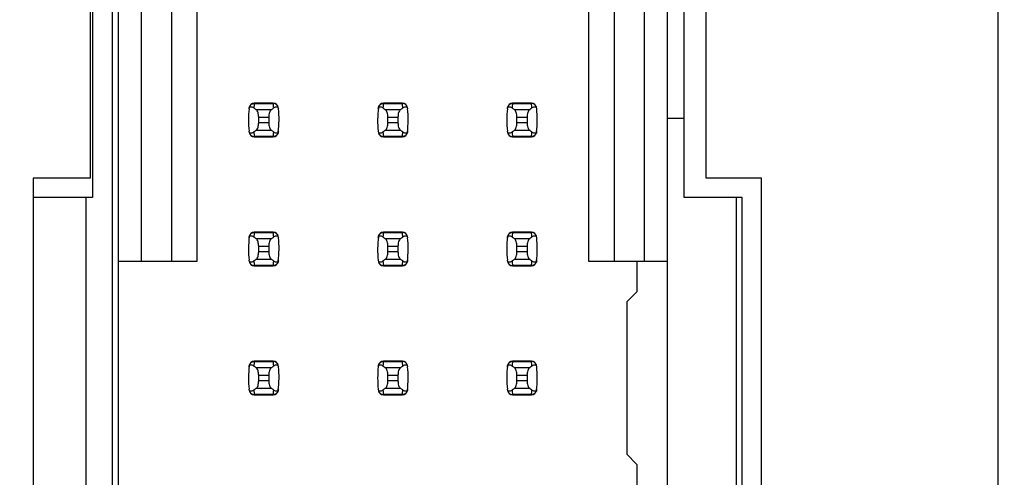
# Model space of a CAD drawing. Header units: inches. Extents: x 0 to 34, y 0 to 22.
# Tile 18 of 43: x 6.392 to 7.917, y 12.736 to 13.445. Entities that reach past the tile are written whole.
import ezdxf

# ---------------------------------------------------------------- set-up
doc = ezdxf.new("R2010")
doc.units = ezdxf.units.IN
doc.header["$LTSCALE"] = 1.87
doc.header["$MEASUREMENT"] = 0
doc.layers.get('0').update_dxf_attribs({"linetype": 'CONTINUOUS'})
doc.layers.add('DIMENSIONS', color=7, linetype='CONTINUOUS')
doc.styles.get("Standard").update_dxf_attribs({"font": 'txt', "width": 0.8})
doc.dimstyles.new('DIMSTYLE_2', dxfattribs={"dimtxt": 0.125, "dimasz": 0.18, "dimexe": 0.125, "dimexo": 0.0625, "dimgap": 0.03125, "dimtad": 0, "dimtih": 1, "dimtoh": 1, "dimlfac": 0.5, "dimzin": 4, "dimdsep": 46, "dimtxsty": 'STANDARD', "dimblk": '_FILLED', "dimblk1": '_FILLED', "dimblk2": '_FILLED', "dimcen": 0.09, "dimadec": 0, "dimazin": 0, "dimtp": 0.001, "dimtm": 0.001, "dimtfac": 1, "dimtofl": 0, "dimtmove": 0, "dimatfit": 3, "dimldrblk": '_FILLED', "dimfxl": 1, "dimtolj": 1, "dimtzin": 4, "dimarcsym": 0})

# ---------------------------------------------------------------- blocks, each defined once
blk = doc.blocks.new('*D11')
at = {"layer": 'DIMENSIONS', "color": 2, "linetype": 'CONTINUOUS'}
blk.add_line((6.4427, 14.4658), (5.6637, 14.4658), dxfattribs=at)
at = {"layer": 'DIMENSIONS', "color": 2, "linetype": 'CONTINUOUS', "insert": (5.6012, 14.5283), "char_height": 0.125, "width": 1.225, "attachment_point": 3, "line_spacing_factor": 0.9}
blk.add_mtext('4.15{\\Ftxt.shx;\\W1.000000;\\H0.125000; }[105.4]', dxfattribs=at)
blk = doc.blocks.new('_FILLED')
at = {"color": 0, "linetype": 'BYBLOCK'}
blk.add_solid([(0, 0), (-1, 0.1736), (-1, -0.1736)], dxfattribs=at)
blk = doc.blocks.new('*D14')
at = {"layer": 'DIMENSIONS', "color": 2, "linetype": 'CONTINUOUS'}
blk.add_line((7.7507, 15.8098), (8.6147, 15.8098), dxfattribs=at)
at = {"layer": 'DIMENSIONS', "color": 2, "linetype": 'CONTINUOUS', "insert": (8.6772, 15.8723), "char_height": 0.125, "width": 1.225, "attachment_point": 1, "line_spacing_factor": 0.9}
blk.add_mtext('4.82{\\Ftxt.shx;\\W1.000000;\\H0.125000; }[122.4]', dxfattribs=at)
blk = doc.blocks.new('*D16')
at = {"layer": 'DIMENSIONS', "color": 2, "linetype": 'CONTINUOUS'}
blk.add_line((7.8197, 14.5018), (8.6147, 14.5018), dxfattribs=at)
at = {"layer": 'DIMENSIONS', "color": 2, "linetype": 'CONTINUOUS', "insert": (8.6772, 14.5643), "char_height": 0.125, "width": 1.225, "attachment_point": 1, "line_spacing_factor": 0.9}
blk.add_mtext('4.17{\\Ftxt.shx;\\W1.000000;\\H0.125000; }[105.8]', dxfattribs=at)
blk = doc.blocks.new('*D17')
at = {"layer": 'DIMENSIONS', "color": 2, "linetype": 'CONTINUOUS'}
blk.add_line((7.8197, 13.5198), (8.6147, 13.5198), dxfattribs=at)
at = {"layer": 'DIMENSIONS', "color": 2, "linetype": 'CONTINUOUS', "insert": (8.6772, 13.5823), "char_height": 0.125, "width": 1.125, "attachment_point": 1, "line_spacing_factor": 0.9}
blk.add_mtext('3.68{\\Ftxt.shx;\\W1.000000;\\H0.125000; }[93.3]', dxfattribs=at)

msp = doc.modelspace()

# ---------------------------------------------------------------- linework, layer by layer
at = {"color": 7, "linetype": 'CONTINUOUS'}
for p, q in [((7.9072, 15.9938), (7.9072, 5.9858)), ((6.5012, 14.4958), (6.5012, 13.1998)), ((7.4552, 13.1998), (7.4552, 14.4958)), ((6.5052, 14.4658), (6.5052, 13.1698)), ((6.5352, 14.4658), (6.5352, 7.5118)), ((7.4212, 13.1698), (7.4212, 14.4658)), ((6.545, 7.5449), (6.545, 14.4347)), ((7.3954, 7.5449), (7.3954, 14.4347)), ((6.5805, 14.3914), (6.5805, 13.0709)), ((6.6277, 13.0709), (6.6277, 14.3441)), ((6.6671, 13.0709), (6.6671, 14.3047)), ((7.36, 13.0709), (7.36, 14.3126)), ((7.3128, 14.2654), (7.3128, 13.0709)), ((7.2734, 14.226), (7.2734, 13.0709)), ((6.7849, 13.3158), (6.7556, 13.3158)), ((6.7556, 13.3158), (6.7556, 13.3154)), ((6.7556, 13.3154), (6.7849, 13.3154)), ((6.7849, 13.3154), (6.7849, 13.3158)), ((6.9849, 13.3158), (6.9556, 13.3158)), ((6.9556, 13.3158), (6.9556, 13.3154)), ((6.9556, 13.3154), (6.9849, 13.3154)), ((6.9849, 13.3154), (6.9849, 13.3158)), ((7.1849, 13.3158), (7.1556, 13.3158)), ((7.1556, 13.3158), (7.1556, 13.3154)), ((7.1556, 13.3154), (7.1849, 13.3154)), ((7.1849, 13.3154), (7.1849, 13.3158)), ((6.7816, 13.3055), (6.7589, 13.3055)), ((6.9816, 13.3055), (6.9589, 13.3055)), ((7.1816, 13.3055), (7.1589, 13.3055)), ((6.7624, 13.2855), (6.7624, 13.294)), ((6.7624, 13.294), (6.7781, 13.294)), ((6.7781, 13.2855), (6.7624, 13.2855)), ((6.7781, 13.294), (6.7781, 13.2855)), ((6.9624, 13.2855), (6.9624, 13.294)), ((6.9624, 13.294), (6.9781, 13.294)), ((6.9781, 13.2855), (6.9624, 13.2855)), ((6.9781, 13.294), (6.9781, 13.2855)), ((7.1624, 13.2855), (7.1624, 13.294)), ((7.1624, 13.294), (7.1781, 13.294)), ((7.1781, 13.2855), (7.1624, 13.2855)), ((7.1781, 13.294), (7.1781, 13.2855)), ((7.3954, 13.2924), (7.4212, 13.2924)), ((6.7589, 13.2741), (6.7816, 13.2741)), ((6.9589, 13.2741), (6.9816, 13.2741)), ((7.1589, 13.2741), (7.1816, 13.2741)), ((6.7849, 13.2642), (6.7556, 13.2642)), ((6.7556, 13.2642), (6.7556, 13.2638)), ((6.7556, 13.2638), (6.7849, 13.2638)), ((6.7849, 13.2638), (6.7849, 13.2642)), ((6.9849, 13.2642), (6.9556, 13.2642)), ((6.9556, 13.2642), (6.9556, 13.2638)), ((6.9556, 13.2638), (6.9849, 13.2638)), ((6.9849, 13.2638), (6.9849, 13.2642)), ((7.1849, 13.2642), (7.1556, 13.2642)), ((7.1556, 13.2642), (7.1556, 13.2638)), ((7.1556, 13.2638), (7.1849, 13.2638)), ((7.1849, 13.2638), (7.1849, 13.2642)), ((6.4132, 13.1998), (6.4132, 12.5798)), ((6.5012, 13.1998), (6.4132, 13.1998)), ((7.5412, 13.1998), (7.4552, 13.1998)), ((7.5412, 12.5798), (7.5412, 13.1998)), ((6.5052, 13.1698), (6.4132, 13.1698)), ((6.4952, 12.6098), (6.4952, 13.1698)), ((7.5112, 13.1698), (7.4212, 13.1698)), ((7.5017, 13.1698), (7.5017, 12.6098)), ((7.5112, 12.6098), (7.5112, 13.1698)), ((6.7849, 13.1158), (6.7556, 13.1158)), ((6.7556, 13.1158), (6.7556, 13.1154)), ((6.7556, 13.1154), (6.7849, 13.1154)), ((6.7849, 13.1154), (6.7849, 13.1158)), ((6.9849, 13.1158), (6.9556, 13.1158)), ((6.9556, 13.1158), (6.9556, 13.1154)), ((6.9556, 13.1154), (6.9849, 13.1154)), ((6.9849, 13.1154), (6.9849, 13.1158)), ((7.1849, 13.1158), (7.1556, 13.1158)), ((7.1556, 13.1158), (7.1556, 13.1154)), ((7.1556, 13.1154), (7.1849, 13.1154)), ((7.1849, 13.1154), (7.1849, 13.1158)), ((6.7816, 13.1055), (6.7589, 13.1055)), ((6.9816, 13.1055), (6.9589, 13.1055)), ((7.1816, 13.1055), (7.1589, 13.1055)), ((6.7624, 13.0855), (6.7624, 13.094)), ((6.7624, 13.094), (6.7781, 13.094)), ((6.7781, 13.0855), (6.7624, 13.0855)), ((6.7781, 13.094), (6.7781, 13.0855)), ((6.9624, 13.0855), (6.9624, 13.094)), ((6.9624, 13.094), (6.9781, 13.094)), ((6.9781, 13.0855), (6.9624, 13.0855)), ((6.9781, 13.094), (6.9781, 13.0855)), ((7.1624, 13.0855), (7.1624, 13.094)), ((7.1624, 13.094), (7.1781, 13.094)), ((7.1781, 13.0855), (7.1624, 13.0855)), ((7.1781, 13.094), (7.1781, 13.0855)), ((6.545, 13.0709), (6.6671, 13.0709)), ((6.7589, 13.0741), (6.7816, 13.0741)), ((6.9589, 13.0741), (6.9816, 13.0741)), ((7.1589, 13.0741), (7.1816, 13.0741)), ((7.2734, 13.0709), (7.3954, 13.0709)), ((7.3482, 13.0709), (7.3482, 13.0236)), ((6.7849, 13.0642), (6.7556, 13.0642)), ((6.7556, 13.0642), (6.7556, 13.0638)), ((6.7556, 13.0638), (6.7849, 13.0638)), ((6.7849, 13.0638), (6.7849, 13.0642)), ((6.9849, 13.0642), (6.9556, 13.0642)), ((6.9556, 13.0642), (6.9556, 13.0638)), ((6.9556, 13.0638), (6.9849, 13.0638)), ((6.9849, 13.0638), (6.9849, 13.0642)), ((7.1849, 13.0642), (7.1556, 13.0642)), ((7.1556, 13.0642), (7.1556, 13.0638)), ((7.1556, 13.0638), (7.1849, 13.0638)), ((7.1849, 13.0638), (7.1849, 13.0642)), ((7.3482, 13.0236), (7.3324, 13.0079)), ((7.3324, 13.0079), (7.3324, 12.7717)), ((6.7849, 12.9158), (6.7556, 12.9158)), ((6.7556, 12.9158), (6.7556, 12.9154)), ((6.7556, 12.9154), (6.7849, 12.9154)), ((6.7816, 12.9055), (6.7589, 12.9055)), ((6.7849, 12.9154), (6.7849, 12.9158)), ((6.9849, 12.9158), (6.9556, 12.9158)), ((6.9556, 12.9158), (6.9556, 12.9154)), ((6.9556, 12.9154), (6.9849, 12.9154)), ((6.9816, 12.9055), (6.9589, 12.9055)), ((6.9849, 12.9154), (6.9849, 12.9158)), ((7.1849, 12.9158), (7.1556, 12.9158)), ((7.1556, 12.9158), (7.1556, 12.9154)), ((7.1556, 12.9154), (7.1849, 12.9154)), ((7.1816, 12.9055), (7.1589, 12.9055)), ((7.1849, 12.9154), (7.1849, 12.9158)), ((6.7624, 12.8855), (6.7624, 12.894)), ((6.7624, 12.894), (6.7781, 12.894)), ((6.7781, 12.894), (6.7781, 12.8855)), ((6.9624, 12.8855), (6.9624, 12.894)), ((6.9624, 12.894), (6.9781, 12.894)), ((6.9781, 12.894), (6.9781, 12.8855)), ((7.1624, 12.8855), (7.1624, 12.894)), ((7.1624, 12.894), (7.1781, 12.894)), ((7.1781, 12.894), (7.1781, 12.8855)), ((6.7589, 12.8741), (6.7816, 12.8741)), ((6.7781, 12.8855), (6.7624, 12.8855)), ((6.9589, 12.8741), (6.9816, 12.8741)), ((6.9781, 12.8855), (6.9624, 12.8855)), ((7.1589, 12.8741), (7.1816, 12.8741)), ((7.1781, 12.8855), (7.1624, 12.8855)), ((6.7849, 12.8642), (6.7556, 12.8642)), ((6.7556, 12.8642), (6.7556, 12.8638)), ((6.7556, 12.8638), (6.7849, 12.8638)), ((6.7849, 12.8638), (6.7849, 12.8642)), ((6.9849, 12.8642), (6.9556, 12.8642)), ((6.9556, 12.8642), (6.9556, 12.8638)), ((6.9556, 12.8638), (6.9849, 12.8638)), ((6.9849, 12.8638), (6.9849, 12.8642)), ((7.1849, 12.8642), (7.1556, 12.8642)), ((7.1556, 12.8642), (7.1556, 12.8638)), ((7.1556, 12.8638), (7.1849, 12.8638)), ((7.1849, 12.8638), (7.1849, 12.8642)), ((7.3324, 12.7717), (7.3482, 12.7559)), ((7.3482, 12.7559), (7.3482, 12.7087))]:
    msp.add_line(p, q, dxfattribs=at)
for centre, radius, start, end in [((6.7556, 13.3079), 0.00787, 90, 173.0471), ((6.9041, 13.2974), 0.1496, 173.0991, 175.7944), ((6.7849, 13.3079), 0.00787, 6.9529, 90), ((6.6364, 13.2974), 0.1496, 4.2056, 6.9009), ((6.9556, 13.3079), 0.00787, 90, 173.0471), ((7.1041, 13.2974), 0.1496, 173.0991, 175.7944), ((6.9849, 13.3079), 0.00787, 6.9529, 90), ((6.8364, 13.2974), 0.1496, 4.2056, 6.9009), ((7.1556, 13.3079), 0.00787, 90, 173.0471), ((7.3041, 13.2974), 0.1496, 173.0991, 175.7944), ((7.1849, 13.3079), 0.00787, 6.9529, 90), ((7.0364, 13.2974), 0.1496, 4.2056, 6.9009), ((6.9041, 13.2898), 0.1575, 173.6288, 186.3712), ((6.6364, 13.2898), 0.1575, 353.0989, 6.3712), ((7.1041, 13.2898), 0.1575, 173.0989, 186.3712), ((6.8364, 13.2898), 0.1575, 353.0989, 6.3712), ((7.3041, 13.2898), 0.1575, 173.6288, 186.3712), ((7.0364, 13.2898), 0.1575, 353.0989, 6.3712), ((6.7556, 13.2717), 0.00787, 186.9529, 270), ((6.9041, 13.2822), 0.1496, 184.2056, 186.9009), ((6.6364, 13.2822), 0.1496, 353.0991, 355.7944), ((6.7849, 13.2717), 0.00787, 270, 353.0471), ((6.9556, 13.2717), 0.00787, 186.9529, 270), ((7.1041, 13.2822), 0.1496, 184.2056, 186.9009), ((6.8364, 13.2822), 0.1496, 353.0991, 355.7944), ((6.9849, 13.2717), 0.00787, 270, 353.0471), ((7.1556, 13.2717), 0.00787, 186.9529, 270), ((7.3041, 13.2822), 0.1496, 184.2056, 186.9009), ((7.0364, 13.2822), 0.1496, 353.0991, 355.7944), ((7.1849, 13.2717), 0.00787, 270, 353.0471), ((6.7556, 13.1079), 0.00787, 90, 173.0471), ((6.9041, 13.0974), 0.1496, 173.0991, 175.7944), ((6.7849, 13.1079), 0.00787, 6.9529, 90), ((6.6364, 13.0974), 0.1496, 4.2056, 6.9009), ((6.9556, 13.1079), 0.00787, 90, 173.0471), ((7.1041, 13.0974), 0.1496, 173.0991, 175.7944), ((6.9849, 13.1079), 0.00787, 6.9529, 90), ((6.8364, 13.0974), 0.1496, 4.2056, 6.9009), ((7.1556, 13.1079), 0.00787, 90, 173.0471), ((7.3041, 13.0974), 0.1496, 173.0991, 175.7944), ((7.1849, 13.1079), 0.00787, 6.9529, 90), ((7.0364, 13.0974), 0.1496, 4.2056, 6.9009), ((6.9041, 13.0898), 0.1575, 173.0989, 186.3712), ((6.6364, 13.0898), 0.1575, 353.0989, 6.3712), ((7.1041, 13.0898), 0.1575, 173.0989, 186.3712), ((6.8364, 13.0898), 0.1575, 353.0989, 6.3712), ((7.3041, 13.0898), 0.1575, 173.0989, 186.3712), ((7.0364, 13.0898), 0.1575, 353.0989, 6.3712), ((6.7556, 13.0717), 0.00787, 186.9529, 270), ((6.9041, 13.0822), 0.1496, 184.2056, 186.9009), ((6.6364, 13.0822), 0.1496, 353.0991, 355.7944), ((6.7849, 13.0717), 0.00787, 270, 353.0471), ((6.9556, 13.0717), 0.00787, 186.9529, 270), ((7.1041, 13.0822), 0.1496, 184.2056, 186.9009), ((6.8364, 13.0822), 0.1496, 353.0991, 355.7944), ((6.9849, 13.0717), 0.00787, 270, 353.0471), ((7.1556, 13.0717), 0.00787, 186.9529, 270), ((7.3041, 13.0822), 0.1496, 184.2056, 186.9009), ((7.0364, 13.0822), 0.1496, 353.0991, 355.7944), ((7.1849, 13.0717), 0.00787, 270, 353.0471), ((6.9041, 12.8898), 0.1575, 173.0989, 186.3712), ((6.7556, 12.9079), 0.00787, 90, 173.0471), ((6.9041, 12.8974), 0.1496, 173.0991, 175.7944), ((6.7849, 12.9079), 0.00787, 6.9529, 90), ((6.6364, 12.8974), 0.1496, 4.2056, 6.9009), ((6.6364, 12.8898), 0.1575, 353.0989, 6.3712), ((7.1041, 12.8898), 0.1575, 173.6288, 186.3712), ((6.9556, 12.9079), 0.00787, 90, 173.0471), ((7.1041, 12.8974), 0.1496, 173.0991, 175.7944), ((6.9849, 12.9079), 0.00787, 6.9529, 90), ((6.8364, 12.8974), 0.1496, 4.2056, 6.9009), ((6.8364, 12.8898), 0.1575, 353.0989, 6.3712), ((7.3041, 12.8898), 0.1575, 173.0989, 186.3712), ((7.1556, 12.9079), 0.00787, 90, 173.0471), ((7.3041, 12.8974), 0.1496, 173.0991, 175.7944), ((7.1849, 12.9079), 0.00787, 6.9529, 90), ((7.0364, 12.8974), 0.1496, 4.2056, 6.9009), ((7.0364, 12.8898), 0.1575, 353.0989, 6.3712), ((6.9041, 12.8822), 0.1496, 184.2056, 186.9009), ((6.6364, 12.8822), 0.1496, 353.0991, 355.7944), ((7.1041, 12.8822), 0.1496, 184.2056, 186.9009), ((6.8364, 12.8822), 0.1496, 353.0991, 355.7944), ((7.3041, 12.8822), 0.1496, 184.2056, 186.9009), ((7.0364, 12.8822), 0.1496, 353.0991, 355.7944), ((6.7556, 12.8717), 0.00787, 186.9529, 270), ((6.7849, 12.8717), 0.00787, 270, 353.0471), ((6.9556, 12.8717), 0.00787, 186.9529, 270), ((6.9849, 12.8717), 0.00787, 270, 353.0471), ((7.1556, 12.8717), 0.00787, 186.9529, 270), ((7.1849, 12.8717), 0.00787, 270, 353.0471)]:
    msp.add_arc(centre, radius, start, end, dxfattribs=at)
for centre, start_param, end_param in [((7.1264, 13.3433), -2.804032, -2.774684), ((6.4141, 13.3433), -0.366909, -0.33756), ((7.3264, 13.3433), -2.804032, -2.774684), ((6.6141, 13.3433), -0.366909, -0.33756), ((7.5264, 13.3433), -2.804032, -2.774684), ((6.8141, 13.3433), -0.366909, -0.33756), ((7.1264, 13.2363), 2.774684, 2.804032), ((6.4141, 13.2363), 0.33756, 0.366909), ((7.3264, 13.2363), 2.774684, 2.804032), ((6.6141, 13.2363), 0.33756, 0.366909), ((7.5264, 13.2363), 2.774684, 2.804032), ((6.8141, 13.2363), 0.33756, 0.366909), ((7.1264, 13.1433), -2.804032, -2.774684), ((6.4141, 13.1433), -0.366909, -0.33756), ((7.3264, 13.1433), -2.804032, -2.774684), ((6.6141, 13.1433), -0.366909, -0.33756), ((7.5264, 13.1433), -2.804032, -2.774684), ((6.8141, 13.1433), -0.366909, -0.33756), ((7.1264, 13.0363), 2.774684, 2.804032), ((6.4141, 13.0363), 0.33756, 0.366909), ((7.3264, 13.0363), 2.774684, 2.804032), ((6.6141, 13.0363), 0.33756, 0.366909), ((7.5264, 13.0363), 2.774684, 2.804032), ((6.8141, 13.0363), 0.33756, 0.366909), ((7.1264, 12.9433), -2.804032, -2.774684), ((6.4141, 12.9433), -0.366909, -0.33756), ((7.3264, 12.9433), -2.804032, -2.774684), ((6.6141, 12.9433), -0.366909, -0.33756), ((7.5264, 12.9433), -2.804032, -2.774684), ((6.8141, 12.9433), -0.366909, -0.33756), ((7.1264, 12.8363), 2.774684, 2.804032), ((6.4141, 12.8363), 0.33756, 0.366909), ((7.3264, 12.8363), 2.774684, 2.804032), ((6.6141, 12.8363), 0.33756, 0.366909), ((7.5264, 12.8363), 2.774684, 2.804032), ((6.8141, 12.8363), 0.33756, 0.366909)]:
    msp.add_ellipse(centre, major_axis=(0.3937, 0), ratio=0.267949, start_param=start_param, end_param=end_param, dxfattribs=at)
for points, knots in [([(6.7478, 13.3087), (6.748, 13.3105), (6.7499, 13.3141), (6.7537, 13.3154), (6.7556, 13.3154)], [0, 0, 0, 0, 0.49418, 1, 1, 1, 1]), ([(6.7927, 13.3087), (6.7925, 13.3105), (6.7906, 13.3141), (6.7868, 13.3154), (6.7849, 13.3154)], [0, 0, 0, 0, 0.49418, 1, 1, 1, 1]), ([(6.9478, 13.3087), (6.948, 13.3105), (6.9499, 13.3141), (6.9537, 13.3154), (6.9556, 13.3154)], [0, 0, 0, 0, 0.49418, 1, 1, 1, 1]), ([(6.9927, 13.3087), (6.9925, 13.3105), (6.9906, 13.3141), (6.9868, 13.3154), (6.9849, 13.3154)], [0, 0, 0, 0, 0.49418, 1, 1, 1, 1]), ([(7.1478, 13.3087), (7.148, 13.3105), (7.1499, 13.3141), (7.1537, 13.3154), (7.1556, 13.3154)], [0, 0, 0, 0, 0.49418, 1, 1, 1, 1]), ([(7.1927, 13.3087), (7.1925, 13.3105), (7.1906, 13.3141), (7.1868, 13.3154), (7.1849, 13.3154)], [0, 0, 0, 0, 0.49418, 1, 1, 1, 1]), ([(6.7476, 13.3073), (6.7477, 13.308), (6.7479, 13.3091), (6.7493, 13.3103), (6.7511, 13.3104), (6.753, 13.3096), (6.7543, 13.3088), (6.7549, 13.3084)], [0, 0, 0, 0, 0.221573, 0.342081, 0.537638, 0.75178, 1, 1, 1, 1]), ([(6.7624, 13.294), (6.7624, 13.2965), (6.762, 13.3), (6.7604, 13.3037), (6.7594, 13.3051), (6.7589, 13.3055)], [0, 0, 0, 0, 0.604658, 0.834309, 1, 1, 1, 1]), ([(6.7816, 13.3055), (6.781, 13.3051), (6.78, 13.3037), (6.7785, 13.3), (6.7781, 13.2965), (6.7781, 13.294)], [0, 0, 0, 0, 0.165672, 0.395352, 1, 1, 1, 1]), ([(6.7856, 13.3084), (6.7862, 13.3088), (6.7875, 13.3096), (6.7894, 13.3104), (6.7912, 13.3103), (6.7926, 13.3091), (6.7928, 13.308), (6.7929, 13.3073)], [0, 0, 0, 0, 0.248219, 0.462352, 0.657907, 0.778419, 1, 1, 1, 1]), ([(6.9476, 13.3073), (6.9477, 13.308), (6.9479, 13.3091), (6.9493, 13.3103), (6.9511, 13.3104), (6.953, 13.3096), (6.9543, 13.3088), (6.9549, 13.3084)], [0, 0, 0, 0, 0.221573, 0.342081, 0.537638, 0.75178, 1, 1, 1, 1]), ([(6.9624, 13.294), (6.9624, 13.2965), (6.962, 13.3), (6.9604, 13.3037), (6.9594, 13.3051), (6.9589, 13.3055)], [0, 0, 0, 0, 0.604658, 0.834309, 1, 1, 1, 1]), ([(6.9816, 13.3055), (6.981, 13.3051), (6.98, 13.3037), (6.9785, 13.3), (6.9781, 13.2965), (6.9781, 13.294)], [0, 0, 0, 0, 0.165672, 0.395352, 1, 1, 1, 1]), ([(6.9856, 13.3084), (6.9862, 13.3088), (6.9875, 13.3096), (6.9894, 13.3104), (6.9912, 13.3103), (6.9926, 13.3091), (6.9928, 13.308), (6.9929, 13.3073)], [0, 0, 0, 0, 0.248219, 0.462352, 0.657907, 0.778419, 1, 1, 1, 1]), ([(7.1476, 13.3073), (7.1477, 13.308), (7.1479, 13.3091), (7.1493, 13.3103), (7.1511, 13.3104), (7.153, 13.3096), (7.1543, 13.3088), (7.1549, 13.3084)], [0, 0, 0, 0, 0.221573, 0.342081, 0.537638, 0.75178, 1, 1, 1, 1]), ([(7.1624, 13.294), (7.1624, 13.2965), (7.162, 13.3), (7.1604, 13.3037), (7.1594, 13.3051), (7.1589, 13.3055)], [0, 0, 0, 0, 0.604658, 0.834309, 1, 1, 1, 1]), ([(7.1816, 13.3055), (7.181, 13.3051), (7.18, 13.3037), (7.1785, 13.3), (7.1781, 13.2965), (7.1781, 13.294)], [0, 0, 0, 0, 0.165672, 0.395352, 1, 1, 1, 1]), ([(7.1856, 13.3084), (7.1862, 13.3088), (7.1875, 13.3096), (7.1894, 13.3104), (7.1912, 13.3103), (7.1926, 13.3091), (7.1928, 13.308), (7.1929, 13.3073)], [0, 0, 0, 0, 0.248219, 0.462352, 0.657907, 0.778419, 1, 1, 1, 1]), ([(6.7589, 13.2741), (6.7594, 13.2745), (6.7604, 13.2758), (6.762, 13.2796), (6.7624, 13.2831), (6.7624, 13.2855)], [0, 0, 0, 0, 0.165672, 0.395352, 1, 1, 1, 1]), ([(6.7781, 13.2855), (6.7781, 13.2831), (6.7785, 13.2796), (6.78, 13.2758), (6.781, 13.2745), (6.7816, 13.2741)], [0, 0, 0, 0, 0.604658, 0.834309, 1, 1, 1, 1]), ([(6.9589, 13.2741), (6.9594, 13.2745), (6.9604, 13.2758), (6.962, 13.2796), (6.9624, 13.2831), (6.9624, 13.2855)], [0, 0, 0, 0, 0.165672, 0.395352, 1, 1, 1, 1]), ([(6.9781, 13.2855), (6.9781, 13.2831), (6.9785, 13.2796), (6.98, 13.2758), (6.981, 13.2745), (6.9816, 13.2741)], [0, 0, 0, 0, 0.604658, 0.834309, 1, 1, 1, 1]), ([(7.1589, 13.2741), (7.1594, 13.2745), (7.1604, 13.2758), (7.162, 13.2796), (7.1624, 13.2831), (7.1624, 13.2855)], [0, 0, 0, 0, 0.165672, 0.395352, 1, 1, 1, 1]), ([(7.1781, 13.2855), (7.1781, 13.2831), (7.1785, 13.2796), (7.18, 13.2758), (7.181, 13.2745), (7.1816, 13.2741)], [0, 0, 0, 0, 0.604658, 0.834309, 1, 1, 1, 1]), ([(6.7549, 13.2712), (6.7543, 13.2707), (6.753, 13.2699), (6.7511, 13.2692), (6.7493, 13.2693), (6.7479, 13.2705), (6.7477, 13.2716), (6.7476, 13.2723)], [0, 0, 0, 0, 0.248219, 0.462352, 0.657906, 0.77842, 1, 1, 1, 1]), ([(6.7478, 13.2709), (6.748, 13.2691), (6.7499, 13.2655), (6.7537, 13.2642), (6.7556, 13.2642)], [0, 0, 0, 0, 0.49418, 1, 1, 1, 1]), ([(6.7927, 13.2709), (6.7925, 13.2691), (6.7906, 13.2655), (6.7868, 13.2642), (6.7849, 13.2642)], [0, 0, 0, 0, 0.49418, 1, 1, 1, 1]), ([(6.7929, 13.2723), (6.7928, 13.2716), (6.7926, 13.2705), (6.7912, 13.2693), (6.7894, 13.2692), (6.7875, 13.2699), (6.7862, 13.2707), (6.7856, 13.2712)], [0, 0, 0, 0, 0.221528, 0.34208, 0.53764, 0.751766, 1, 1, 1, 1]), ([(6.9549, 13.2712), (6.9543, 13.2707), (6.953, 13.2699), (6.9511, 13.2692), (6.9493, 13.2693), (6.9479, 13.2705), (6.9477, 13.2716), (6.9476, 13.2723)], [0, 0, 0, 0, 0.248219, 0.462352, 0.657906, 0.77842, 1, 1, 1, 1]), ([(6.9478, 13.2709), (6.948, 13.2691), (6.9499, 13.2655), (6.9537, 13.2642), (6.9556, 13.2642)], [0, 0, 0, 0, 0.49418, 1, 1, 1, 1]), ([(6.9927, 13.2709), (6.9925, 13.2691), (6.9906, 13.2655), (6.9868, 13.2642), (6.9849, 13.2642)], [0, 0, 0, 0, 0.49418, 1, 1, 1, 1]), ([(6.9929, 13.2723), (6.9928, 13.2716), (6.9926, 13.2705), (6.9912, 13.2693), (6.9894, 13.2692), (6.9875, 13.2699), (6.9862, 13.2707), (6.9856, 13.2712)], [0, 0, 0, 0, 0.221528, 0.34208, 0.53764, 0.751766, 1, 1, 1, 1]), ([(7.1549, 13.2712), (7.1543, 13.2707), (7.153, 13.2699), (7.1511, 13.2692), (7.1493, 13.2693), (7.1479, 13.2705), (7.1477, 13.2716), (7.1476, 13.2723)], [0, 0, 0, 0, 0.248219, 0.462352, 0.657906, 0.77842, 1, 1, 1, 1]), ([(7.1478, 13.2709), (7.148, 13.2691), (7.1499, 13.2655), (7.1537, 13.2642), (7.1556, 13.2642)], [0, 0, 0, 0, 0.49418, 1, 1, 1, 1]), ([(7.1927, 13.2709), (7.1925, 13.2691), (7.1906, 13.2655), (7.1868, 13.2642), (7.1849, 13.2642)], [0, 0, 0, 0, 0.49418, 1, 1, 1, 1]), ([(7.1929, 13.2723), (7.1928, 13.2716), (7.1926, 13.2705), (7.1912, 13.2693), (7.1894, 13.2692), (7.1875, 13.2699), (7.1862, 13.2707), (7.1856, 13.2712)], [0, 0, 0, 0, 0.221528, 0.34208, 0.53764, 0.751766, 1, 1, 1, 1]), ([(6.7478, 13.1087), (6.748, 13.1105), (6.7499, 13.1141), (6.7537, 13.1154), (6.7556, 13.1154)], [0, 0, 0, 0, 0.49418, 1, 1, 1, 1]), ([(6.7927, 13.1087), (6.7925, 13.1105), (6.7906, 13.1141), (6.7868, 13.1154), (6.7849, 13.1154)], [0, 0, 0, 0, 0.49418, 1, 1, 1, 1]), ([(6.9478, 13.1087), (6.948, 13.1105), (6.9499, 13.1141), (6.9537, 13.1154), (6.9556, 13.1154)], [0, 0, 0, 0, 0.49418, 1, 1, 1, 1]), ([(6.9927, 13.1087), (6.9925, 13.1105), (6.9906, 13.1141), (6.9868, 13.1154), (6.9849, 13.1154)], [0, 0, 0, 0, 0.49418, 1, 1, 1, 1]), ([(7.1478, 13.1087), (7.148, 13.1105), (7.1499, 13.1141), (7.1537, 13.1154), (7.1556, 13.1154)], [0, 0, 0, 0, 0.49418, 1, 1, 1, 1]), ([(7.1927, 13.1087), (7.1925, 13.1105), (7.1906, 13.1141), (7.1868, 13.1154), (7.1849, 13.1154)], [0, 0, 0, 0, 0.49418, 1, 1, 1, 1]), ([(6.7476, 13.1073), (6.7477, 13.108), (6.7479, 13.1091), (6.7493, 13.1103), (6.7511, 13.1104), (6.753, 13.1096), (6.7543, 13.1088), (6.7549, 13.1084)], [0, 0, 0, 0, 0.221573, 0.342081, 0.537638, 0.75178, 1, 1, 1, 1]), ([(6.7624, 13.094), (6.7624, 13.0965), (6.762, 13.1), (6.7604, 13.1037), (6.7594, 13.1051), (6.7589, 13.1055)], [0, 0, 0, 0, 0.604658, 0.834309, 1, 1, 1, 1]), ([(6.7816, 13.1055), (6.781, 13.1051), (6.78, 13.1037), (6.7785, 13.1), (6.7781, 13.0965), (6.7781, 13.094)], [0, 0, 0, 0, 0.165672, 0.395352, 1, 1, 1, 1]), ([(6.7856, 13.1084), (6.7862, 13.1088), (6.7875, 13.1096), (6.7894, 13.1104), (6.7912, 13.1103), (6.7926, 13.1091), (6.7928, 13.108), (6.7929, 13.1073)], [0, 0, 0, 0, 0.248219, 0.462352, 0.657907, 0.778419, 1, 1, 1, 1]), ([(6.9476, 13.1073), (6.9477, 13.108), (6.9479, 13.1091), (6.9493, 13.1103), (6.9511, 13.1104), (6.953, 13.1096), (6.9543, 13.1088), (6.9549, 13.1084)], [0, 0, 0, 0, 0.221573, 0.342081, 0.537638, 0.75178, 1, 1, 1, 1]), ([(6.9624, 13.094), (6.9624, 13.0965), (6.962, 13.1), (6.9604, 13.1037), (6.9594, 13.1051), (6.9589, 13.1055)], [0, 0, 0, 0, 0.604658, 0.834309, 1, 1, 1, 1]), ([(6.9816, 13.1055), (6.981, 13.1051), (6.98, 13.1037), (6.9785, 13.1), (6.9781, 13.0965), (6.9781, 13.094)], [0, 0, 0, 0, 0.165672, 0.395352, 1, 1, 1, 1]), ([(6.9856, 13.1084), (6.9862, 13.1088), (6.9875, 13.1096), (6.9894, 13.1104), (6.9912, 13.1103), (6.9926, 13.1091), (6.9928, 13.108), (6.9929, 13.1073)], [0, 0, 0, 0, 0.248219, 0.462352, 0.657907, 0.778419, 1, 1, 1, 1]), ([(7.1476, 13.1073), (7.1477, 13.108), (7.1479, 13.1091), (7.1493, 13.1103), (7.1511, 13.1104), (7.153, 13.1096), (7.1543, 13.1088), (7.1549, 13.1084)], [0, 0, 0, 0, 0.221573, 0.342081, 0.537638, 0.75178, 1, 1, 1, 1]), ([(7.1624, 13.094), (7.1624, 13.0965), (7.162, 13.1), (7.1604, 13.1037), (7.1594, 13.1051), (7.1589, 13.1055)], [0, 0, 0, 0, 0.604658, 0.834309, 1, 1, 1, 1]), ([(7.1816, 13.1055), (7.181, 13.1051), (7.18, 13.1037), (7.1785, 13.1), (7.1781, 13.0965), (7.1781, 13.094)], [0, 0, 0, 0, 0.165672, 0.395352, 1, 1, 1, 1]), ([(7.1856, 13.1084), (7.1862, 13.1088), (7.1875, 13.1096), (7.1894, 13.1104), (7.1912, 13.1103), (7.1926, 13.1091), (7.1928, 13.108), (7.1929, 13.1073)], [0, 0, 0, 0, 0.248219, 0.462352, 0.657907, 0.778419, 1, 1, 1, 1]), ([(6.7589, 13.0741), (6.7594, 13.0745), (6.7604, 13.0758), (6.762, 13.0796), (6.7624, 13.0831), (6.7624, 13.0855)], [0, 0, 0, 0, 0.165672, 0.395352, 1, 1, 1, 1]), ([(6.7781, 13.0855), (6.7781, 13.0831), (6.7785, 13.0796), (6.78, 13.0758), (6.781, 13.0745), (6.7816, 13.0741)], [0, 0, 0, 0, 0.604658, 0.834309, 1, 1, 1, 1]), ([(6.9589, 13.0741), (6.9594, 13.0745), (6.9604, 13.0758), (6.962, 13.0796), (6.9624, 13.0831), (6.9624, 13.0855)], [0, 0, 0, 0, 0.165672, 0.395352, 1, 1, 1, 1]), ([(6.9781, 13.0855), (6.9781, 13.0831), (6.9785, 13.0796), (6.98, 13.0758), (6.981, 13.0745), (6.9816, 13.0741)], [0, 0, 0, 0, 0.604658, 0.834309, 1, 1, 1, 1]), ([(7.1589, 13.0741), (7.1594, 13.0745), (7.1604, 13.0758), (7.162, 13.0796), (7.1624, 13.0831), (7.1624, 13.0855)], [0, 0, 0, 0, 0.165672, 0.395352, 1, 1, 1, 1]), ([(7.1781, 13.0855), (7.1781, 13.0831), (7.1785, 13.0796), (7.18, 13.0758), (7.181, 13.0745), (7.1816, 13.0741)], [0, 0, 0, 0, 0.604658, 0.834309, 1, 1, 1, 1]), ([(6.7549, 13.0712), (6.7543, 13.0707), (6.753, 13.0699), (6.7511, 13.0692), (6.7493, 13.0693), (6.7479, 13.0705), (6.7477, 13.0716), (6.7476, 13.0723)], [0, 0, 0, 0, 0.248219, 0.462352, 0.657906, 0.77842, 1, 1, 1, 1]), ([(6.7478, 13.0709), (6.748, 13.0691), (6.7499, 13.0655), (6.7537, 13.0642), (6.7556, 13.0642)], [0, 0, 0, 0, 0.49418, 1, 1, 1, 1]), ([(6.7927, 13.0709), (6.7925, 13.0691), (6.7906, 13.0655), (6.7868, 13.0642), (6.7849, 13.0642)], [0, 0, 0, 0, 0.49418, 1, 1, 1, 1]), ([(6.7929, 13.0723), (6.7928, 13.0716), (6.7926, 13.0705), (6.7912, 13.0693), (6.7894, 13.0692), (6.7875, 13.0699), (6.7862, 13.0707), (6.7856, 13.0712)], [0, 0, 0, 0, 0.221528, 0.34208, 0.53764, 0.751766, 1, 1, 1, 1]), ([(6.9549, 13.0712), (6.9543, 13.0707), (6.953, 13.0699), (6.9511, 13.0692), (6.9493, 13.0693), (6.9479, 13.0705), (6.9477, 13.0716), (6.9476, 13.0723)], [0, 0, 0, 0, 0.248219, 0.462352, 0.657906, 0.77842, 1, 1, 1, 1]), ([(6.9478, 13.0709), (6.948, 13.0691), (6.9499, 13.0655), (6.9537, 13.0642), (6.9556, 13.0642)], [0, 0, 0, 0, 0.49418, 1, 1, 1, 1]), ([(6.9927, 13.0709), (6.9925, 13.0691), (6.9906, 13.0655), (6.9868, 13.0642), (6.9849, 13.0642)], [0, 0, 0, 0, 0.49418, 1, 1, 1, 1]), ([(6.9929, 13.0723), (6.9928, 13.0716), (6.9926, 13.0705), (6.9912, 13.0693), (6.9894, 13.0692), (6.9875, 13.0699), (6.9862, 13.0707), (6.9856, 13.0712)], [0, 0, 0, 0, 0.221528, 0.34208, 0.53764, 0.751766, 1, 1, 1, 1]), ([(7.1549, 13.0712), (7.1543, 13.0707), (7.153, 13.0699), (7.1511, 13.0692), (7.1493, 13.0693), (7.1479, 13.0705), (7.1477, 13.0716), (7.1476, 13.0723)], [0, 0, 0, 0, 0.248219, 0.462352, 0.657906, 0.77842, 1, 1, 1, 1]), ([(7.1478, 13.0709), (7.148, 13.0691), (7.1499, 13.0655), (7.1537, 13.0642), (7.1556, 13.0642)], [0, 0, 0, 0, 0.49418, 1, 1, 1, 1]), ([(7.1927, 13.0709), (7.1925, 13.0691), (7.1906, 13.0655), (7.1868, 13.0642), (7.1849, 13.0642)], [0, 0, 0, 0, 0.49418, 1, 1, 1, 1]), ([(7.1929, 13.0723), (7.1928, 13.0716), (7.1926, 13.0705), (7.1912, 13.0693), (7.1894, 13.0692), (7.1875, 13.0699), (7.1862, 13.0707), (7.1856, 13.0712)], [0, 0, 0, 0, 0.221528, 0.34208, 0.53764, 0.751766, 1, 1, 1, 1]), ([(6.7476, 12.9073), (6.7477, 12.908), (6.7479, 12.9091), (6.7493, 12.9103), (6.7511, 12.9104), (6.753, 12.9096), (6.7543, 12.9088), (6.7549, 12.9084)], [0, 0, 0, 0, 0.221573, 0.342081, 0.537638, 0.75178, 1, 1, 1, 1]), ([(6.7478, 12.9087), (6.748, 12.9105), (6.7499, 12.9141), (6.7537, 12.9154), (6.7556, 12.9154)], [0, 0, 0, 0, 0.49418, 1, 1, 1, 1]), ([(6.7624, 12.894), (6.7624, 12.8965), (6.762, 12.9), (6.7604, 12.9037), (6.7594, 12.9051), (6.7589, 12.9055)], [0, 0, 0, 0, 0.604658, 0.834309, 1, 1, 1, 1]), ([(6.7816, 12.9055), (6.781, 12.9051), (6.78, 12.9037), (6.7785, 12.9), (6.7781, 12.8965), (6.7781, 12.894)], [0, 0, 0, 0, 0.165672, 0.395352, 1, 1, 1, 1]), ([(6.7927, 12.9087), (6.7925, 12.9105), (6.7906, 12.9141), (6.7868, 12.9154), (6.7849, 12.9154)], [0, 0, 0, 0, 0.49418, 1, 1, 1, 1]), ([(6.7856, 12.9084), (6.7862, 12.9088), (6.7875, 12.9096), (6.7894, 12.9104), (6.7912, 12.9103), (6.7926, 12.9091), (6.7928, 12.908), (6.7929, 12.9073)], [0, 0, 0, 0, 0.248219, 0.462352, 0.657907, 0.778419, 1, 1, 1, 1]), ([(6.9476, 12.9073), (6.9477, 12.908), (6.9479, 12.9091), (6.9493, 12.9103), (6.9511, 12.9104), (6.953, 12.9096), (6.9543, 12.9088), (6.9549, 12.9084)], [0, 0, 0, 0, 0.221573, 0.342081, 0.537638, 0.75178, 1, 1, 1, 1]), ([(6.9478, 12.9087), (6.948, 12.9105), (6.9499, 12.9141), (6.9537, 12.9154), (6.9556, 12.9154)], [0, 0, 0, 0, 0.49418, 1, 1, 1, 1]), ([(6.9624, 12.894), (6.9624, 12.8965), (6.962, 12.9), (6.9604, 12.9037), (6.9594, 12.9051), (6.9589, 12.9055)], [0, 0, 0, 0, 0.604658, 0.834309, 1, 1, 1, 1]), ([(6.9816, 12.9055), (6.981, 12.9051), (6.98, 12.9037), (6.9785, 12.9), (6.9781, 12.8965), (6.9781, 12.894)], [0, 0, 0, 0, 0.165672, 0.395352, 1, 1, 1, 1]), ([(6.9927, 12.9087), (6.9925, 12.9105), (6.9906, 12.9141), (6.9868, 12.9154), (6.9849, 12.9154)], [0, 0, 0, 0, 0.49418, 1, 1, 1, 1]), ([(6.9856, 12.9084), (6.9862, 12.9088), (6.9875, 12.9096), (6.9894, 12.9104), (6.9912, 12.9103), (6.9926, 12.9091), (6.9928, 12.908), (6.9929, 12.9073)], [0, 0, 0, 0, 0.248219, 0.462352, 0.657907, 0.778419, 1, 1, 1, 1]), ([(7.1476, 12.9073), (7.1477, 12.908), (7.1479, 12.9091), (7.1493, 12.9103), (7.1511, 12.9104), (7.153, 12.9096), (7.1543, 12.9088), (7.1549, 12.9084)], [0, 0, 0, 0, 0.221573, 0.342081, 0.537638, 0.75178, 1, 1, 1, 1]), ([(7.1478, 12.9087), (7.148, 12.9105), (7.1499, 12.9141), (7.1537, 12.9154), (7.1556, 12.9154)], [0, 0, 0, 0, 0.49418, 1, 1, 1, 1]), ([(7.1624, 12.894), (7.1624, 12.8965), (7.162, 12.9), (7.1604, 12.9037), (7.1594, 12.9051), (7.1589, 12.9055)], [0, 0, 0, 0, 0.604658, 0.834309, 1, 1, 1, 1]), ([(7.1816, 12.9055), (7.181, 12.9051), (7.18, 12.9037), (7.1785, 12.9), (7.1781, 12.8965), (7.1781, 12.894)], [0, 0, 0, 0, 0.165672, 0.395352, 1, 1, 1, 1]), ([(7.1927, 12.9087), (7.1925, 12.9105), (7.1906, 12.9141), (7.1868, 12.9154), (7.1849, 12.9154)], [0, 0, 0, 0, 0.49418, 1, 1, 1, 1]), ([(7.1856, 12.9084), (7.1862, 12.9088), (7.1875, 12.9096), (7.1894, 12.9104), (7.1912, 12.9103), (7.1926, 12.9091), (7.1928, 12.908), (7.1929, 12.9073)], [0, 0, 0, 0, 0.248219, 0.462352, 0.657907, 0.778419, 1, 1, 1, 1]), ([(6.7549, 12.8712), (6.7543, 12.8707), (6.753, 12.8699), (6.7511, 12.8692), (6.7493, 12.8693), (6.7479, 12.8705), (6.7477, 12.8716), (6.7476, 12.8723)], [0, 0, 0, 0, 0.248219, 0.462352, 0.657906, 0.77842, 1, 1, 1, 1]), ([(6.7589, 12.8741), (6.7594, 12.8745), (6.7604, 12.8758), (6.762, 12.8796), (6.7624, 12.8831), (6.7624, 12.8855)], [0, 0, 0, 0, 0.165672, 0.395352, 1, 1, 1, 1]), ([(6.7781, 12.8855), (6.7781, 12.8831), (6.7785, 12.8796), (6.78, 12.8758), (6.781, 12.8745), (6.7816, 12.8741)], [0, 0, 0, 0, 0.604658, 0.834309, 1, 1, 1, 1]), ([(6.7929, 12.8723), (6.7928, 12.8716), (6.7926, 12.8705), (6.7912, 12.8693), (6.7894, 12.8692), (6.7875, 12.8699), (6.7862, 12.8707), (6.7856, 12.8712)], [0, 0, 0, 0, 0.221528, 0.34208, 0.53764, 0.751766, 1, 1, 1, 1]), ([(6.9549, 12.8712), (6.9543, 12.8707), (6.953, 12.8699), (6.9511, 12.8692), (6.9493, 12.8693), (6.9479, 12.8705), (6.9477, 12.8716), (6.9476, 12.8723)], [0, 0, 0, 0, 0.248219, 0.462352, 0.657906, 0.77842, 1, 1, 1, 1]), ([(6.9589, 12.8741), (6.9594, 12.8745), (6.9604, 12.8758), (6.962, 12.8796), (6.9624, 12.8831), (6.9624, 12.8855)], [0, 0, 0, 0, 0.165672, 0.395352, 1, 1, 1, 1]), ([(6.9781, 12.8855), (6.9781, 12.8831), (6.9785, 12.8796), (6.98, 12.8758), (6.981, 12.8745), (6.9816, 12.8741)], [0, 0, 0, 0, 0.604658, 0.834309, 1, 1, 1, 1]), ([(6.9929, 12.8723), (6.9928, 12.8716), (6.9926, 12.8705), (6.9912, 12.8693), (6.9894, 12.8692), (6.9875, 12.8699), (6.9862, 12.8707), (6.9856, 12.8712)], [0, 0, 0, 0, 0.221528, 0.34208, 0.53764, 0.751766, 1, 1, 1, 1]), ([(7.1549, 12.8712), (7.1543, 12.8707), (7.153, 12.8699), (7.1511, 12.8692), (7.1493, 12.8693), (7.1479, 12.8705), (7.1477, 12.8716), (7.1476, 12.8723)], [0, 0, 0, 0, 0.248219, 0.462352, 0.657906, 0.77842, 1, 1, 1, 1]), ([(7.1589, 12.8741), (7.1594, 12.8745), (7.1604, 12.8758), (7.162, 12.8796), (7.1624, 12.8831), (7.1624, 12.8855)], [0, 0, 0, 0, 0.165672, 0.395352, 1, 1, 1, 1]), ([(7.1781, 12.8855), (7.1781, 12.8831), (7.1785, 12.8796), (7.18, 12.8758), (7.181, 12.8745), (7.1816, 12.8741)], [0, 0, 0, 0, 0.604658, 0.834309, 1, 1, 1, 1]), ([(7.1929, 12.8723), (7.1928, 12.8716), (7.1926, 12.8705), (7.1912, 12.8693), (7.1894, 12.8692), (7.1875, 12.8699), (7.1862, 12.8707), (7.1856, 12.8712)], [0, 0, 0, 0, 0.221528, 0.34208, 0.53764, 0.751766, 1, 1, 1, 1]), ([(6.7478, 12.8709), (6.748, 12.8691), (6.7499, 12.8655), (6.7537, 12.8642), (6.7556, 12.8642)], [0, 0, 0, 0, 0.49418, 1, 1, 1, 1]), ([(6.7927, 12.8709), (6.7925, 12.8691), (6.7906, 12.8655), (6.7868, 12.8642), (6.7849, 12.8642)], [0, 0, 0, 0, 0.49418, 1, 1, 1, 1]), ([(6.9478, 12.8709), (6.948, 12.8691), (6.9499, 12.8655), (6.9537, 12.8642), (6.9556, 12.8642)], [0, 0, 0, 0, 0.49418, 1, 1, 1, 1]), ([(6.9927, 12.8709), (6.9925, 12.8691), (6.9906, 12.8655), (6.9868, 12.8642), (6.9849, 12.8642)], [0, 0, 0, 0, 0.49418, 1, 1, 1, 1]), ([(7.1478, 12.8709), (7.148, 12.8691), (7.1499, 12.8655), (7.1537, 12.8642), (7.1556, 12.8642)], [0, 0, 0, 0, 0.49418, 1, 1, 1, 1]), ([(7.1927, 12.8709), (7.1925, 12.8691), (7.1906, 12.8655), (7.1868, 12.8642), (7.1849, 12.8642)], [0, 0, 0, 0, 0.49418, 1, 1, 1, 1])]:
    msp.add_open_spline(points, degree=3, knots=knots, dxfattribs=at)

# ---------------------------------------------------------------- dimensions: what is measured, and where the dimension line sits
at = {"layer": 'DIMENSIONS', "color": 2, "linetype": 'CONTINUOUS'}
for feature_location, offset, origin, picture, middle in [((7.7507, 15.8098), (0.864, 0), (7.6882, 6.1698), '*D14', (9.2897, 15.8098)), ((7.8197, 14.5018), (0.795, 0), (7.7572, 6.1698), '*D16', (9.2897, 14.5018)), ((6.4427, 14.4658), (-0.779, 0), (6.5052, 6.1698), '*D11', (4.9887, 14.4658)), ((7.8197197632, 13.5197823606), (0.795, 0), (7.7572197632, 6.1697823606), '*D17', (9.2397197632, 13.5197823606))]:
    dim = msp.add_ordinate_dim(feature_location=feature_location, offset=offset, dtype=0, origin=origin, dimstyle='DIMSTYLE_2', dxfattribs=at)
    dim.commit()
    dim.dimension.update_dxf_attribs({"geometry": picture, "text_midpoint": middle})

doc.saveas('drawing.dxf')
